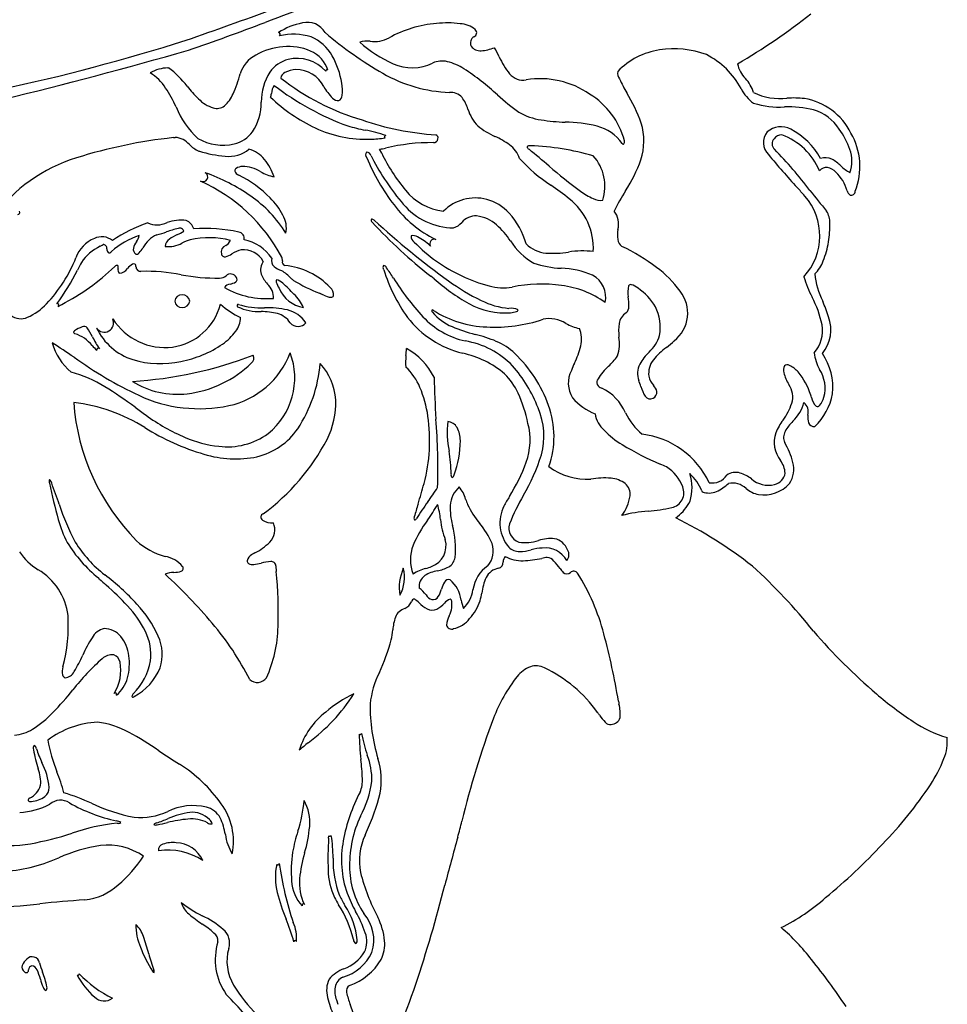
# Model space of a CAD drawing. Extents: x 1.23 to 7.21, y 0.61 to 10.46.
# Tile 3 of 4: x 4.56 to 7.21, y 4.15 to 6.97. Entities that reach past the tile are written whole.
import ezdxf

# ---------------------------------------------------------------- set-up
doc = ezdxf.new("R2010")
doc.units = 0

msp = doc.modelspace()

# ---------------------------------------------------------------- linework, layer by layer
at = {"color": 7, "linetype": 'CONTINUOUS'}
for p, q in [((4.982812, 6.833669), (4.984726, 6.833869)), ((4.998422, 6.634136), (5.003726, 6.634869)), ((5.594847, 6.589498), (5.588728, 6.600869)), ((5.070726, 6.595869), (5.072898, 6.59529)), ((5.564321, 6.582422), (5.567926, 6.575933)), ((4.830726, 6.264868), (4.821231, 6.256886)), ((5.308729, 6.252869), (5.307786, 6.253273)), ((5.600489, 6.255848), (5.59999, 6.25719)), ((5.744561, 6.230011), (5.735311, 6.237604)), ((6.511426, 5.622477), (6.512729, 5.619868)), ((6.436729, 5.544865), (6.441612, 5.549236)), ((5.291728, 5.407868), (5.292883, 5.392013)), ((4.786824, 5.370029), (4.783696, 5.372971)), ((5.442684, 4.627617), (5.443042, 4.634921)), ((5.547333, 4.636387), (5.551318, 4.645945)), ((4.666969, 4.570515), (4.670089, 4.571717)), ((5.156885, 4.172182), (5.149726, 4.179865)), ((5.465143, 4.164319), (5.469553, 4.151964))]:
    msp.add_line(p, q, dxfattribs=at)
for centre, radius, start, end in [((-0.380431, 22.411963), 16.417705, 289.257837, 291.106159), ((8.608416, -1.806099), 9.387602, 109.040914, 110.892444), ((5.806144, 8.25421), 1.623458, 299.831266, 308.814537), ((3.009276, 12.816647), 6.270478, 288.910195, 291.041537), ((5.405824, 6.768948), 0.197412, 101.185898, 122.716426), ((5.382083, 6.906329), 0.058132, 29.401313, 104.500708), ((5.776183, 6.634505), 0.327381, 94.256466, 119.348224), ((5.783811, 6.669191), 0.293534, 83.045671, 96.244383), ((5.814278, 6.882691), 0.078039, 51.622816, 86.272424), ((5.854259, 6.934644), 0.012523, 292.116898, 407.446802), ((3.282649, 12.45998), 5.817094, 282.100269, 287.526541), ((5.299315, 6.930097), 0.004949, 302.248871, 452.191017), ((5.34168, 6.755477), 0.175003, 73.041071, 103.120028), ((5.341153, 6.804525), 0.129093, 29.67023, 66.45311), ((6.16311, 7.797542), 1.130338, 229.747102, 240.002155), ((5.552714, 6.83677), 0.074133, 83.051875, 106.444381), ((5.574228, 6.997388), 0.087928, 261.796774, 298.162574), ((5.869791, 6.904923), 0.021103, 120.835738, 205.400885), ((0.996719, 21.066675), 14.747578, 283.781547, 285.918159), ((5.32591, 6.710817), 0.184116, 94.331357, 119.844674), ((5.328266, 6.736394), 0.158848, 66.616369, 95.875454), ((5.356031, 6.800641), 0.088857, 17.325646, 66.607626), ((5.770181, 7.172132), 0.35594, 227.938745, 246.386315), ((5.876837, 6.916057), 0.033002, 217.710125, 275.026145), ((5.87188, 7.004968), 0.122039, 273.687101, 292.066587), ((5.56432, 6.690319), 0.406841, 25.559096, 29.696319), ((6.421304, 6.678139), 0.209547, 98.528061, 135.936658), ((6.432236, 6.627125), 0.261638, 69.29755, 99.239088), ((5.277887, 6.788361), 0.093007, 117.95631, 161.871655), ((5.349465, 6.769623), 0.091288, 104.371652, 145.358013), ((5.352881, 6.751909), 0.109302, 41.798497, 103.801573), ((5.254084, 6.756072), 0.228733, 8.591538, 29.419921), ((5.767228, 6.789818), 0.063815, 75.660207, 114.535438), ((6.122727, 6.948859), 0.208607, 203.449016, 219.202043), ((6.419301, 6.665141), 0.232059, 28.200305, 62.979142), ((4.982968, 6.731636), 0.102033, 90.087321, 120.146004), ((4.833441, 6.629016), 0.254661, 36.827732, 53.554008), ((5.351299, 6.760672), 0.068406, 91.688259, 119.326364), ((5.350257, 6.741065), 0.087989, 26.895933, 90.633382), ((5.438006, 6.824837), 0.003642, 38.471174, 181.218433), ((5.682164, 6.96764), 0.133321, 245.842583, 296.057563), ((5.744221, 6.695753), 0.160651, 57.639328, 76.019496), ((5.429128, 6.216838), 0.733907, 47.32818, 56.872719), ((6.695194, 6.862017), 0.08305, 191.212084, 224.882025), ((4.852185, 6.694632), 0.148362, 33.393067, 57.579328), ((4.845787, 6.904916), 0.354701, 335.764828, 345.699189), ((5.404508, 6.737933), 0.154676, 147.290802, 180.679007), ((5.325367, 6.80196), 0.019853, 112.419588, 171.573013), ((5.737874, 7.356977), 0.701123, 231.949004, 253.480895), ((5.802675, 7.172124), 0.408493, 239.927019, 268.043387), ((5.999436, 6.848856), 0.049861, 219.699474, 280.741435), ((6.048301, 6.552311), 0.250701, 55.513241, 99.081938), ((6.299344, 6.819087), 0.029012, 170.512703, 215.598155), ((6.902913, 7.106555), 0.697109, 205.886969, 209.59712), ((6.559818, 6.731479), 0.10503, 17.961983, 43.226731), ((4.614646, 6.541181), 0.43115, 24.829063, 33.045194), ((5.331767, 7.015344), 0.375937, 218.432884, 225.87093), ((5.33566, 6.754593), 0.057023, 149.108672, 174.089012), ((5.768842, 7.410914), 0.790962, 232.444399, 249.954446), ((5.557028, 6.852528), 0.146955, 209.184715, 225.508582), ((5.372895, 6.768317), 0.109572, 353.20786, 371.542713), ((6.72388, 6.824157), 0.111574, 206.254176, 234.903389), ((5.14469, 6.81802), 0.104093, 224.157326, 251.631664), ((5.087184, 6.793393), 0.088838, 309.891275, 337.444677), ((5.158115, 6.780159), 0.12242, 345.674499, 350.742286), ((5.616782, 7.107018), 0.493145, 226.404629, 244.520171), ((5.470073, 6.760709), 0.020648, 219.064208, 276.276086), ((5.46465, 6.755405), 0.017048, 296.774671, 359.841927), ((5.790849, 6.717775), 0.046143, 42.568002, 92.634698), ((5.73959, 6.684405), 0.106945, 17.173969, 37.149709), ((6.382503, 7.256432), 0.676659, 227.638813, 234.308679), ((6.072129, 6.567051), 0.225343, 14.842028, 58.385973), ((5.876316, 6.509967), 0.490331, 19.776252, 30.965699), ((6.734303, 6.910743), 0.164722, 243.081098, 277.334823), ((6.771802, 6.390905), 0.356844, 84.571869, 92.64517), ((6.775468, 6.567134), 0.181526, 26.169334, 80.458367), ((5.235238, 6.814558), 0.247187, 201.933424, 227.65225), ((5.122072, 6.754241), 0.036461, 253.780587, 307.284371), ((5.101349, 6.733369), 0.148519, 326.394642, 361.053658), ((5.956875, 6.750694), 0.120228, 196.780632, 223.543556), ((6.734789, 6.977545), 0.25593, 252.945502, 273.006304), ((6.759721, 6.419447), 0.302738, 76.238837, 92.178897), ((6.795123, 6.588493), 0.130254, 32.703933, 73.675424), ((5.81169, 7.48784), 0.848237, 251.213416, 265.810943), ((6.077938, 6.866456), 0.183319, 240.52186, 261.567518), ((6.14381, 7.297944), 0.619804, 261.393257, 267.836647), ((5.550713, 6.977342), 0.347681, 245.155763, 271.980403), ((5.653412, 7.198213), 0.552724, 253.640117, 258.962625), ((5.489493, 6.315442), 0.345196, 70.109176, 80.310479), ((6.010517, 6.843082), 0.22477, 231.21726, 246.035495), ((6.112754, 6.257276), 0.421375, 76.438981, 88.958475), ((6.181214, 6.546829), 0.123849, 34.727737, 75.817509), ((6.170797, 6.624529), 0.174647, 342.067469, 377.095292), ((6.738203, 6.606154), 0.059249, 62.060261, 131.555275), ((6.669368, 6.473636), 0.208576, 29.035407, 62.411497), ((6.724691, 6.526289), 0.223587, 19.383102, 36.367868), ((5.151325, 5.204921), 1.437371, 96.106491, 107.436774), ((5.000239, 6.577841), 0.057135, 39.877955, 86.501231), ((5.14041, 6.755535), 0.14294, 239.900726, 282.967543), ((5.150764, 6.705938), 0.09229, 283.613126, 323.597793), ((5.561029, 6.86587), 0.236007, 270.412404, 280.59701), ((5.606352, 6.636694), 0.003401, 80.059635, 235.607673), ((5.742984, 6.633101), 0.013235, 268.893121, 349.05129), ((5.748294, 6.633702), 0.008292, 337.930551, 440.040583), ((5.818547, 6.416424), 0.243091, 54.19509, 65.534518), ((6.737126, 6.619828), 0.049004, 141.263974, 224.450282), ((6.732974, 6.616513), 0.020498, 135.070554, 229.746909), ((6.739398, 6.616368), 0.025536, 87.007521, 145.070117), ((6.677226, 6.467159), 0.185893, 22.690703, 70.024229), ((6.772632, 6.551188), 0.191549, 338.343087, 390.079261), ((5.10882, 6.678796), 0.091258, 224.817372, 245.327729), ((5.157135, 6.671838), 0.091398, 263.368217, 309.059964), ((5.195916, 6.523705), 0.079424, 37.330978, 76.299049), ((4.852874, 10.406913), 3.876526, 280.942455, 281.202807), ((5.737737, 6.057318), 0.562572, 89.491648, 103.541053), ((5.909635, 6.54512), 0.085439, 20.376299, 53.244505), ((6.020132, 6.609241), 0.009038, 185.338618, 247.871049), ((6.018152, 6.601005), 0.010195, 75.359774, 133.500975), ((3.959236, 4.079156), 3.254583, 49.467644, 50.788641), ((5.998261, 5.898291), 0.712933, 73.501308, 88.194014), ((6.286092, 6.618589), 0.003318, 201.309669, 313.821944), ((6.280846, 6.622002), 0.00952, 322.408205, 376.928037), ((5.817151, 5.722741), 1.259268, 37.122177, 44.21336), ((6.837365, 6.566999), 0.103793, 341.386162, 378.827111), ((4.857843, 6.131756), 0.465188, 107.157635, 143.743511), ((5.17898, 6.946497), 0.366878, 253.193004, 264.9334), ((5.141616, 6.474254), 0.152722, 18.166126, 39.729592), ((5.560751, 6.585026), 0.012043, 138.872618, 223.217978), ((5.549985, 6.578058), 0.014985, 16.931729, 83.506187), ((6.104322, 6.805733), 0.597919, 202.514582, 217.513564), ((6.155835, 6.874274), 0.659275, 206.90604, 220.770266), ((6.089214, 6.831265), 0.550318, 206.060676, 219.218957), ((6.292342, 6.837812), 0.400891, 220.987565, 237.896202), ((6.103729, 6.494877), 0.130295, 342.117723, 401.886683), ((5.93756, 6.713976), 0.424302, 326.894127, 340.27283), ((8.741547, 8.289724), 2.657725, 219.883583, 222.574299), ((6.864664, 6.534591), 0.042303, 63.249666, 107.801656), ((6.824856, 6.465154), 0.122302, 46.112979, 61.237924), ((5.181772, 6.539291), 0.007929, 119.031051, 185.320756), ((5.199808, 6.509115), 0.043081, 95.427553, 120.528821), ((5.195786, 6.455178), 0.096825, 57.069283, 90.0311), ((6.9348, 7.531899), 1.303509, 228.690265, 233.744767), ((6.867715, 6.526143), 0.022855, 81.432777, 146.164114), ((6.860527, 6.500983), 0.04892, 44.51491, 77.49491), ((7.003365, 6.651916), 0.13605, 226.457379, 240.188932), ((5.082666, 6.521904), 0.013893, 240.028226, 419.4589), ((4.902948, 6.013784), 0.552607, 55.007405, 70.245299), ((5.192162, 6.544393), 0.019194, 197.70252, 249.928281), ((5.053523, 6.248499), 0.307647, 43.930813, 64.581211), ((5.312271, 6.646608), 0.127328, 239.903784, 258.426493), ((6.816881, 6.451135), 0.115098, 15.712066, 46.977086), ((4.872397, 6.059028), 0.494571, 28.085876, 65.724705), ((5.649926, 5.867135), 0.763296, 50.845712, 55.770557), ((1.567499, 1.796124), 7.018831, 41.718945, 41.989152), ((5.013433, 6.168373), 0.362609, 32.063894, 55.301255), ((5.1327, 6.31756), 0.202778, 27.851374, 45.399016), ((5.790583, 6.587819), 0.165031, 219.293223, 263.439553), ((5.863535, 6.330362), 0.131042, 75.899902, 134.474249), ((6.020482, 6.317033), 0.18048, 357.089476, 411.886074), ((6.287285, 6.651158), 0.210362, 234.097339, 245.467173), ((6.221996, 6.503432), 0.048901, 243.19064, 276.733185), ((6.863974, 6.128562), 0.671648, 148.226492, 153.916856), ((6.676107, 6.352969), 0.173204, 317.461863, 401.173278), ((8.766671, 8.004142), 2.469704, 218.026811, 219.781632), ((6.946884, 6.48625), 0.019607, 191.610696, 236.776157), ((6.939036, 6.481123), 0.011641, 255.597779, 356.918792), ((5.902799, 6.648325), 0.342222, 217.155273, 243.356248), ((5.802181, 6.566028), 0.190165, 220.017157, 269.562225), ((5.859126, 6.326352), 0.136045, 42.326125, 74.510432), ((4.55231, 6.420098), 0.006244, 273.806408, 389.257635), ((5.244016, 6.374288), 0.077877, 350.077908, 389.211144), ((5.863527, 6.359229), 0.050741, 86.3833, 141.220999), ((5.854746, 6.306102), 0.104456, 48.511225, 83.412998), ((5.788472, 6.264982), 0.229616, 16.414462, 41.776336), ((6.211793, 6.386791), 0.061396, 345.07467, 397.150778), ((6.816337, 6.391342), 0.06167, 358.079368, 391.832735), ((5.064409, 5.980707), 0.432348, 108.849265, 123.827023), ((4.951384, 6.451419), 0.067075, 246.58187, 295.33071), ((5.052161, 6.166701), 0.210684, 100.95038, 110.450991), ((5.019221, 6.287557), 0.110407, 81.926904, 110.762686), ((5.017313, 6.364392), 0.010517, 8.070825, 119.465638), ((5.020632, 6.361866), 0.037733, 16.952994, 68.0679), ((5.087563, 5.885895), 0.48795, 78.394095, 93.623318), ((5.571233, 6.397566), 0.006666, 154.428637, 238.036064), ((5.567045, 6.39285), 0.007809, 37.029381, 103.514415), ((6.588049, 7.332021), 1.387412, 222.656385, 232.075318), ((7.231658, 8.210348), 2.456918, 227.547144, 233.959618), ((5.784583, 6.426067), 0.05273, 287.829554, 318.329191), ((5.735167, 6.180485), 0.277845, 34.675065, 47.200272), ((6.623555, 6.380008), 0.254585, 349.944408, 362.086158), ((4.806642, 6.259671), 0.092513, 111.956959, 160.719813), ((4.793334, 6.300695), 0.04958, 52.194711, 115.422406), ((4.977215, 6.128275), 0.238207, 108.729561, 131.067166), ((4.84624, 6.368746), 0.056481, 324.798437, 344.72755), ((4.984871, 6.279465), 0.083686, 114.079781, 151.984221), ((4.896346, 6.590642), 0.240989, 283.041254, 289.943766), ((5.05732, 6.245304), 0.120766, 113.113213, 125.759978), ((4.955941, 6.479109), 0.134076, 293.737374, 302.371199), ((5.100014, 6.098816), 0.248826, 75.640117, 102.366191), ((5.183328, 6.346118), 0.017911, 346.275723, 442.300456), ((5.697963, 6.351278), 0.018906, 175.606159, 238.132426), ((5.685338, 6.332195), 0.021454, 54.724543, 106.870263), ((5.621123, 6.202184), 0.166229, 47.663333, 62.558708), ((6.396182, 6.354837), 0.126101, 172.645918, 185.427257), ((4.84588, 6.201516), 0.134287, 115.302576, 145.866828), ((4.237041, 7.250401), 1.079033, 300.734119, 301.244509), ((4.797528, 6.317894), 0.010007, 347.826815, 454.596705), ((4.899855, 6.314549), 0.016446, 167.989951, 236.282494), ((4.941777, 6.30166), 0.060258, 145.041479, 164.295107), ((4.808077, 6.385628), 0.122722, 318.388346, 326.991733), ((5.003195, 6.319875), 0.028626, 125.075421, 173.997656), ((4.985879, 6.392155), 0.070179, 260.855981, 301.67343), ((5.108973, 6.148403), 0.203234, 107.835477, 115.110513), ((5.155208, 6.306171), 0.020191, 110.619109, 195.223131), ((5.130064, 6.355348), 0.035243, 300.776528, 333.94506), ((5.176289, 6.220065), 0.124232, 33.630085, 78.654695), ((6.013217, 6.647533), 0.450907, 223.838691, 245.197468), ((5.745162, 6.330577), 0.012578, 70.636729, 212.704148), ((5.863433, 6.476506), 0.199821, 229.279535, 229.845387), ((6.119405, 6.4354), 0.183395, 211.874188, 241.083894), ((6.072089, 6.392687), 0.089223, 224.754312, 265.452541), ((6.296888, 6.345068), 0.026331, 184.700186, 237.470015), ((6.01043, 5.763023), 0.622554, 53.360842, 64.062555), ((6.614742, 6.377515), 0.262858, 338.457147, 350.814857), ((4.344256, 6.437724), 0.403024, 316.124647, 338.531035), ((4.831377, 6.319202), 0.024309, 188.082372, 213.981323), ((4.814958, 6.311023), 0.006574, 235.346774, 331.331724), ((4.893324, 6.307956), 0.007549, 249.865854, 329.551768), ((5.145517, 6.302891), 0.009998, 191.669509, 282.977526), ((5.129956, 6.355903), 0.065232, 285.841188, 303.584989), ((5.209194, 6.236857), 0.077775, 102.224288, 123.700975), ((5.198832, 6.24789), 0.065265, 29.338194, 95.368428), ((5.301827, 6.282544), 0.022986, 164.030579, 228.839063), ((5.285234, 6.282373), 0.025341, 357.141444, 382.007636), ((6.08551, 6.599599), 0.296563, 266.037191, 278.565825), ((6.170629, 6.054454), 0.255197, 83.226203, 99.233088), ((6.932272, 5.10963), 2.488303, 152.024783, 152.591323), ((4.836304, 6.262047), 0.006251, 62.07433, 153.171416), ((4.822893, 6.261588), 0.017399, 350.637235, 380.110263), ((4.915821, 6.218582), 0.063806, 123.369291, 140.286134), ((4.884404, 6.266336), 0.006644, 347.414732, 483.609389), ((4.904857, 6.265239), 0.013974, 181.438896, 272.538126), ((5.289852, 6.255719), 0.041805, 144.716471, 197.157497), ((5.332841, 6.321993), 0.073145, 230.887716, 249.968381), ((5.32083, 6.278121), 0.010711, 163.800009, 253.154973), ((5.300788, 6.068256), 0.20033, 42.947581, 85.149833), ((5.607393, 6.262559), 0.009145, 145.063154, 215.952434), ((5.599687, 6.258387), 0.009411, 19.449542, 88.72802), ((3.512246, 4.829791), 2.538579, 33.525819, 34.332082), ((6.122424, 6.544675), 0.284962, 251.229186, 267.179509), ((6.21103, 6.026605), 0.291363, 35.161418, 54.081389), ((6.773301, 6.311071), 0.091048, 312.430453, 340.71025), ((4.212446, 6.499958), 0.566506, 322.926555, 334.388978), ((4.380451, 6.730532), 0.647014, 296.391028, 312.941533), ((4.850872, 6.255006), 0.011443, 160.862342, 229.262725), ((4.843172, 6.274176), 0.027842, 270.477279, 327.827292), ((4.918318, 5.714447), 0.536985, 79.044456, 91.370402), ((5.123726, 6.780485), 0.548662, 259.141998, 270.731068), ((5.125856, 6.276284), 0.044683, 276.256532, 301.621802), ((5.162446, 6.225543), 0.018285, 27.083722, 136.038643), ((5.171985, 6.228316), 0.008733, 302.304311, 399.474361), ((5.338974, 6.278987), 0.095918, 201.786281, 222.081089), ((5.243841, 6.14488), 0.125984, 43.713575, 58.999384), ((6.078965, 6.40868), 0.502292, 197.714161, 215.164738), ((5.997607, 6.592633), 0.394623, 243.910953, 256.022536), ((6.100241, 6.007962), 0.252228, 66.998728, 88.145739), ((6.164006, 6.176784), 0.072278, 348.091235, 421.225042), ((7.132803, 6.333815), 0.343341, 196.575222, 207.087807), ((7.085027, 6.274828), 0.252203, 187.051142, 205.595937), ((5.160674, 6.196044), 0.018227, 90.834312, 151.045911), ((5.264519, 6.41424), 0.24122, 240.223775, 274.80529), ((5.147408, 6.26907), 0.056322, 283.345743, 301.279982), ((5.234746, 6.177065), 0.050082, 356.340178, 408.724896), ((5.297101, 6.223274), 0.004934, 132.713844, 213.679453), ((5.38337, 6.249562), 0.094921, 197.804503, 209.46718), ((5.288228, 6.196777), 0.030626, 41.367108, 79.604362), ((5.042577, 5.905669), 0.411221, 42.95686, 49.212006), ((5.614933, 6.520924), 0.402402, 225.901417, 227.269624), ((5.606536, 6.667196), 0.515053, 239.080264, 248.318442), ((5.425009, 6.18195), 0.031972, 359.277757, 405.482762), ((6.246579, 6.615776), 0.727596, 211.844848, 222.806332), ((6.137936, 6.676899), 0.595359, 228.644009, 240.453436), ((6.162105, 6.749058), 0.646059, 234.410606, 244.048945), ((5.943465, 6.359537), 0.155397, 254.634887, 279.180086), ((6.052017, 5.812427), 0.402515, 81.713486, 102.010568), ((6.076035, 5.940471), 0.272399, 54.36772, 82.831002), ((6.370368, 6.19229), 0.070823, 165.950462, 191.732199), ((6.308002, 6.20634), 0.007075, 71.294616, 153.624265), ((6.295107, 6.163695), 0.051623, 49.360368, 72.917522), ((5.022214, 6.163741), 0.019849, 85.634786, 174.833827), ((5.025235, 6.163741), 0.019849, 5.165728, 94.363003), ((5.3851, 6.238206), 0.091473, 202.725869, 260.96069), ((5.260234, 6.097589), 0.121396, 24.467845, 46.669916), ((4.949349, 5.118484), 1.167522, 65.746405, 66.427536), ((5.453797, 6.230088), 0.053286, 242.192035, 265.13901), ((5.450421, 6.183849), 0.006949, 260.566144, 340.651486), ((6.125191, 6.155452), 0.177259, 358.439026, 367.27195), ((6.231824, 6.061482), 0.171408, 31.053312, 55.573589), ((6.370522, 6.131711), 0.10062, 308.193702, 398.535129), ((6.565136, 6.038018), 0.296791, 11.653492, 28.026155), ((4.516433, 6.266893), 0.160555, 293.535114, 317.484057), ((4.666236, 6.154695), 0.00416, 295.787556, 475.580876), ((4.97302, 6.197492), 0.164791, 277.998597, 345.728402), ((5.022213, 6.167314), 0.019848, 185.163525, 274.367863), ((5.025236, 6.167314), 0.019848, 265.63425, 354.837018), ((5.332924, 6.399178), 0.314314, 230.43623, 243.10173), ((5.184375, 6.152897), 0.003793, 88.876336, 236.91243), ((5.244748, 6.284193), 0.148265, 245.091829, 271.871031), ((5.249441, 6.362273), 0.215613, 252.456422, 272.644352), ((5.947825, 6.34625), 0.213973, 241.078662, 274.26223), ((5.979931, 6.366552), 0.22243, 243.1265, 264.661117), ((6.281465, 6.149117), 0.020975, 309.227655, 364.118348), ((6.259948, 6.090541), 0.132732, 350.165058, 386.564824), ((6.447025, 5.987706), 0.447542, 17.343326, 23.45923), ((4.561504, 6.160494), 0.045024, 230.269222, 295.017047), ((5.248142, 5.933503), 0.202509, 76.290908, 89.590581), ((5.265975, 5.870184), 0.276784, 77.696164, 91.363546), ((5.280102, 6.069431), 0.06289, 33.200883, 75.230563), ((5.30474, 6.055312), 0.087662, 33.634832, 76.666258), ((5.886467, 6.283675), 0.237731, 223.061087, 257.182805), ((5.744272, 6.138581), 0.006077, 169.062595, 229.339375), ((5.740512, 6.137533), 0.003116, 35.928228, 135.07801), ((5.857331, 6.234774), 0.154449, 220.742592, 246.742906), ((5.905582, 6.392719), 0.301017, 237.316924, 268.085795), ((5.966509, 6.110323), 0.035517, 58.428963, 101.817739), ((5.958828, 6.201644), 0.068949, 274.075349, 288.594812), ((5.980743, 6.140655), 0.004362, 270.935923, 359.050719), ((6.320058, 6.094179), 0.046244, 123.211087, 170.700028), ((6.775797, 6.083395), 0.105403, 320.159514, 380.970402), ((4.771706, 5.998941), 0.099421, 110.62227, 124.381911), ((4.742861, 6.081396), 0.012262, 43.703452, 120.22416), ((4.800459, 6.103629), 0.026571, 213.880923, 385.406084), ((4.975138, 6.212608), 0.179514, 212.927049, 276.657928), ((5.121055, 6.121508), 0.069721, 323.038881, 357.831154), ((5.355226, 6.122395), 0.029146, 219.468565, 320.531435), ((5.897295, 6.2984), 0.290624, 218.019763, 255.966565), ((5.974924, 6.514908), 0.45826, 247.064886, 255.755239), ((5.917561, 6.532047), 0.440728, 267.13427, 288.407164), ((6.075328, 6.031017), 0.084913, 56.649705, 102.65272), ((6.185259, 6.21562), 0.130084, 240.907627, 259.130438), ((6.421165, 6.081859), 0.148071, 172.31817, 187.326279), ((6.761565, 6.081748), 0.09563, 318.087288, 369.765116), ((4.717138, 6.076784), 0.004493, 110.530307, 257.287277), ((4.689988, 5.980929), 0.09514, 37.153824, 74.039429), ((4.358234, 5.853761), 0.458893, 27.195484, 30.964977), ((5.064904, 6.213415), 0.334043, 206.668314, 213.477403), ((4.93435, 6.163148), 0.172759, 205.484083, 252.393722), ((5.049786, 6.172356), 0.157258, 304.697453, 323.848217), ((5.739399, 5.594291), 0.492009, 68.084528, 75.551192), ((6.087788, 6.056587), 0.079367, 346.049099, 383.213101), ((6.294568, 6.095491), 0.10005, 311.179853, 343.973297), ((2.784547, 3.150721), 3.445328, 55.946343, 57.203629), ((4.81188, 6.09238), 0.167458, 195.770723, 230.660405), ((4.934437, 6.193272), 0.228958, 222.568322, 227.100515), ((4.96069, 6.302727), 0.315163, 280.738161, 304.522742), ((5.793838, 5.811024), 0.244125, 44.09519, 80.595725), ((5.863345, 5.903321), 0.159049, 45.041855, 67.957745), ((5.912747, 6.101941), 0.260185, 334.097414, 345.649222), ((6.169589, 6.044668), 0.106302, 340.38032, 369.918039), ((6.156089, 6.354262), 0.409286, 308.328519, 312.526225), ((4.782806, 6.026549), 0.004341, 36.886321, 193.312826), ((4.805654, 7.11779), 1.184305, 273.634356, 290.82675), ((5.105356, 6.104267), 0.243232, 282.30042, 339.193481), ((5.210866, 6.002904), 0.017747, 307.728289, 386.663179), ((5.142122, 5.945953), 0.20372, 308.677286, 380.671545), ((5.797782, 5.990802), 0.134776, 171.873888, 185.934253), ((5.465675, 6.033497), 0.200086, 353.213474, 358.960411), ((5.579156, 5.867407), 0.184087, 25.917919, 61.947779), ((5.772279, 5.753725), 0.268327, 49.426276, 78.271758), ((5.709008, 5.735717), 0.386813, 19.898122, 46.406909), ((6.126731, 6.106376), 0.173011, 312.717964, 325.737584), ((6.466312, 5.911588), 0.151665, 134.27016, 150.951982), ((6.535291, 5.864009), 0.210574, 126.54103, 140.5571), ((6.980134, 6.040618), 0.149151, 188.773474, 208.203685), ((6.717507, 5.919135), 0.169529, 353.602114, 394.791953), ((5.418789, 6.991387), 1.212228, 234.440741, 244.621687), ((4.961115, 6.259322), 0.272547, 253.146044, 282.350789), ((4.999241, 6.216378), 0.318214, 276.996035, 314.360227), ((5.013608, 6.022119), 0.406651, 326.971549, 355.026962), ((5.295784, 5.872533), 0.167892, 3.527921, 42.922174), ((5.678041, 5.721078), 0.390205, 20.83535, 41.748057), ((6.71552, 5.731963), 0.623819, 155.739549, 157.824829), ((6.360214, 5.851814), 0.172413, 132.335075, 147.794053), ((6.387826, 5.958456), 0.060364, 153.671636, 198.935826), ((6.421577, 5.95905), 0.062387, 141.616057, 187.536099), ((6.768568, 5.968615), 0.02344, 150.495779, 198.975218), ((6.756489, 5.971621), 0.011922, 57.74775, 134.264981), ((6.729396, 5.912798), 0.076598, 40.916771, 64.102413), ((4.601273, 5.593608), 0.383749, 58.481426, 74.205256), ((5.553018, 5.856289), 0.163695, 22.418887, 47.443387), ((5.813322, 5.823561), 0.189123, 24.507501, 45.105613), ((6.206676, 5.931585), 0.077601, 152.500258, 213.030615), ((6.413352, 5.961816), 0.054729, 191.539517, 222.519709), ((6.865488, 5.99093), 0.122792, 194.110857, 211.446818), ((6.633025, 5.836064), 0.199746, 17.684792, 39.443827), ((6.765113, 5.916249), 0.09944, 345.190675, 392.80756), ((5.010873, 6.147476), 0.248428, 238.406949, 276.268799), ((8.709738, 6.023079), 2.965963, 181.453067, 183.765446), ((6.228161, 5.933631), 0.017111, 143.935936, 258.430661), ((6.091236, 5.84183), 0.258405, 17.875251, 22.056691), ((6.342081, 5.895949), 0.042318, 15.262856, 43.033761), ((6.708611, 5.891222), 0.063144, 343.504838, 394.369015), ((4.207166, 4.954586), 1.134528, 53.097792, 58.385484), ((5.072561, 6.268911), 0.411094, 245.063173, 281.877765), ((5.406544, 5.791595), 0.323795, 7.981949, 23.116478), ((5.602263, 5.728321), 0.420675, 12.011666, 24.386286), ((6.164204, 5.790366), 0.140235, 23.298821, 64.431196), ((6.434129, 5.947267), 0.100419, 195.07715, 212.521575), ((6.36193, 5.906426), 0.020987, 297.832357, 361.809827), ((6.622076, 5.820092), 0.215358, 18.97193, 20.850043), ((6.713665, 5.934066), 0.175603, 313.58498, 348.895051), ((5.34102, 5.922544), 0.630026, 184.248693, 224.63889), ((4.653791, 5.383885), 0.495501, 57.950911, 83.169019), ((5.227433, 5.875577), 0.236038, 333.322095, 361.769129), ((5.824299, 5.778198), 0.263948, 340.90866, 379.744926), ((6.263802, 5.990562), 0.158701, 219.654479, 248.535375), ((6.363597, 5.902934), 0.017122, 214.323281, 298.356031), ((6.597489, 5.932909), 0.181724, 323.761006, 340.84902), ((6.70152, 5.899641), 0.104937, 312.250479, 346.906359), ((6.779801, 5.848168), 0.036603, 345.652625, 409.178532), ((6.88101, 5.902974), 0.056753, 193.104796, 222.441438), ((6.84279, 5.870872), 0.007198, 239.419277, 328.164568), ((6.790968, 5.912267), 0.073478, 322.045052, 343.038895), ((6.715111, 8.363746), 3.097823, 233.865874, 234.584819), ((5.261911, 6.311776), 0.583415, 234.114367, 246.799974), ((5.853465, 5.779448), 0.205641, 344.84153, 383.02106), ((6.291334, 5.85941), 0.087189, 190.937099, 226.582996), ((6.461, 5.928182), 0.187094, 206.113397, 229.996144), ((6.868819, 5.832202), 0.053998, 172.66278, 195.694383), ((5.245401, 5.767569), 0.486715, 345.22786, 368.148742), ((3.910663, 5.687411), 1.844901, 358.274768, 364.379679), ((6.074122, 5.791851), 0.29184, 174.293734, 190.946603), ((5.780923, 5.786714), 0.034269, 29.769715, 85.305791), ((5.827932, 5.768486), 0.191742, 340.465611, 374.306654), ((6.930396, 5.694465), 0.227786, 144.887973, 155.585113), ((6.874077, 5.721798), 0.142959, 135.519472, 150.13777), ((6.833499, 5.825106), 0.018279, 204.260946, 273.864284), ((5.277679, 6.378876), 0.678912, 237.88208, 253.586748), ((5.153126, 5.944365), 0.195751, 262.65622, 306.452503), ((5.191351, 5.913044), 0.198254, 283.514857, 325.401835), ((5.740612, 5.766356), 0.079403, 359.983127, 388.077823), ((6.427222, 5.990305), 0.275801, 224.766864, 238.569893), ((6.311126, 5.541873), 0.244792, 25.139951, 83.054105), ((6.804329, 5.762049), 0.085579, 161.913199, 217.695435), ((6.781739, 5.775545), 0.036126, 151.143146, 203.970977), ((5.164578, 6.083304), 0.335075, 246.707198, 263.750996), ((4.878732, 6.065237), 0.632901, 306.559669, 332.153112), ((5.542992, 5.766132), 0.277023, 339.264585, 360.041598), ((6.713163, 6.46216), 0.827534, 238.712908, 247.173483), ((6.55552, 5.647863), 0.22383, 14.489952, 30.322584), ((5.176034, 6.018747), 0.304767, 252.786383, 281.67021), ((5.369347, 5.665936), 0.424144, 0.69855, 9.567403), ((5.556787, 5.875739), 0.517404, 329.064674, 343.140108), ((5.504054, 5.89174), 0.538248, 327.98623, 339.628563), ((6.286503, 5.446097), 0.274476, 63.162711, 67.367291), ((6.674755, 5.665799), 0.075865, 5.32269, 35.376192), ((6.701707, 5.684283), 0.073192, 326.483463, 375.520387), ((5.805286, 5.668429), 0.012125, 167.241477, 221.109328), ((6.183789, 5.840737), 0.185136, 233.524541, 273.077847), ((6.349558, 5.59423), 0.114325, 20.398428, 57.836254), ((6.354374, 5.630751), 0.129079, 342.970625, 378.574244), ((6.38903, 5.573375), 0.131878, 21.859383, 48.317515), ((6.608814, 5.625561), 0.049702, 75.495301, 121.656526), ((6.584899, 5.562973), 0.116525, 53.849185, 71.81668), ((6.709827, 5.68093), 0.041268, 283.883716, 348.690509), ((4.656263, 5.65022), 0.013773, 157.783849, 206.382016), ((4.629153, 5.640156), 0.020962, 11.316238, 46.765938), ((6.111267, 5.938764), 1.496637, 191.354803, 195.450786), ((1.785661, 4.570764), 3.058624, 19.345004, 20.547059), ((4.010893, 6.108725), 1.767471, 342.757473, 344.738024), ((5.794009, 5.668231), 0.008064, 285.394108, 358.719199), ((6.231864, 5.457848), 0.201658, 84.396632, 100.900627), ((6.246345, 5.583139), 0.075584, 52.592703, 86.047987), ((6.265981, 5.612718), 0.040229, 353.49236, 409.21458), ((6.541379, 5.694026), 0.048929, 259.816857, 327.682132), ((6.497064, 5.739358), 0.131675, 295.609642, 313.515408), ((6.598936, 5.58845), 0.05654, 45.979231, 101.432577), ((6.70175, 5.710449), 0.071866, 227.974988, 284.487585), ((6.687778, 5.712559), 0.101666, 262.056857, 317.495297), ((4.868616, 6.207054), 1.056425, 324.312719, 327.011913), ((5.871804, 5.574068), 0.081298, 132.644938, 175.080163), ((5.748691, 5.576061), 0.089279, 14.767032, 40.352779), ((6.417135, 5.617113), 0.043061, 281.172255, 383.20184), ((6.532419, 5.671669), 0.055417, 249.187892, 292.895361), ((6.692135, 5.69495), 0.085096, 230.69132, 257.508275), ((5.248483, 5.763853), 0.604286, 197.320177, 208.465724), ((7.892807, 4.910362), 2.295208, 162.911187, 163.855187), ((6.643954, 4.93197), 1.129362, 144.313895, 147.236738), ((5.298353, 5.841414), 0.524031, 324.656205, 330.56255), ((5.516166, 5.51425), 0.248513, 6.039588, 16.268338), ((6.06064, 5.67638), 0.238579, 198.971948, 202.815676), ((6.051937, 5.679455), 0.231832, 204.350451, 220.242842), ((7.541179, 4.685775), 1.829282, 149.783253, 150.776298), ((6.565182, 5.284292), 0.651684, 150.038304, 158.052091), ((6.185407, 5.624952), 0.121708, 323.095234, 352.069057), ((6.369427, 5.645813), 0.120572, 306.77567, 333.995604), ((5.258445, 5.547463), 0.009789, 106.123685, 239.926188), ((5.994316, 5.575931), 0.203576, 178.561846, 194.861771), ((6.041978, 5.530576), 0.108581, 153.59206, 219.94029), ((6.388327, 5.15815), 0.407633, 94.239151, 105.013814), ((6.315536, 6.073086), 0.510204, 274.796199, 282.444179), ((4.984748, 5.625191), 0.327299, 195.078926, 207.368994), ((5.281062, 5.580713), 0.049983, 236.588064, 274.203695), ((5.23927, 5.511026), 0.049597, 314.770029, 383.578455), ((5.994273, 5.337537), 0.335217, 143.214551, 157.357338), ((5.696308, 5.544462), 0.009168, 153.302262, 211.540732), ((5.68972, 5.54415), 0.004648, 254.711646, 347.531095), ((5.973517, 5.559135), 0.211051, 185.093654, 201.184465), ((5.711372, 5.389047), 0.215744, 22.45749, 40.683034), ((6.001003, 5.515769), 0.042052, 163.279032, 251.597787), ((5.907106, 4.457595), 1.209404, 51.707787, 64.028705), ((5.548127, 5.458021), 0.25793, 354.180161, 374.755766), ((5.042522, 5.691242), 0.410228, 211.856643, 230.88109), ((5.0168, 5.661656), 0.352504, 211.813723, 232.400922), ((5.026566, 5.626831), 0.198777, 227.676327, 254.814685), ((5.156747, 5.593228), 0.166075, 296.581658, 315.009418), ((5.715791, 5.465353), 0.063404, 290.242032, 376.035332), ((5.849798, 5.450055), 0.064605, 319.232545, 379.350095), ((6.006081, 5.596634), 0.122154, 261.359097, 287.882582), ((6.079666, 5.365188), 0.120711, 85.253352, 107.389352), ((6.07964, 5.436199), 0.050293, 20.567022, 78.514049), ((4.706331, 5.550862), 0.181211, 214.786432, 238.29755), ((5.352912, 5.222251), 0.253643, 118.711889, 120.988061), ((5.79216, 5.425015), 0.115042, 158.814383, 200.957049), ((5.98913, 5.493064), 0.044281, 226.641119, 270.34925), ((5.985568, 5.587091), 0.138361, 271.586963, 285.600293), ((6.061099, 5.314681), 0.144327, 92.529594, 105.397979), ((6.062832, 5.388571), 0.070762, 28.989104, 96.575418), ((6.105864, 5.439647), 0.025249, 318.342622, 394.275081), ((4.95828, 5.349163), 0.087351, 40.476058, 79.3003), ((5.217502, 5.420954), 0.00775, 168.043008, 236.036158), ((5.23762, 5.415566), 0.028568, 122.376465, 165.828905), ((5.224539, 5.436403), 0.024653, 242.546055, 279.446844), ((5.213271, 5.560199), 0.148904, 275.903147, 284.042142), ((5.279702, 5.304063), 0.11572, 91.208523, 105.180068), ((5.27878, 5.406859), 0.012987, 4.454196, 96.718981), ((5.768701, 5.436373), 0.036308, 299.460977, 352.87061), ((5.92607, 5.416996), 0.016537, 282.780445, 367.132788), ((5.967267, 5.4184), 0.024796, 138.383175, 178.499417), ((5.994879, 5.51437), 0.091926, 239.865267, 272.952556), ((5.986493, 5.750682), 0.328379, 272.290003, 281.76133), ((6.215639, 4.544459), 0.899486, 99.400035, 100.389412), ((6.066933, 5.405241), 0.026686, 37.790496, 86.141319), ((5.946421, 5.288599), 0.194264, 34.984318, 43.204797), ((4.520059, 5.243966), 0.177803, 6.941814, 59.199327), ((5.000486, 5.319672), 0.069171, 90.797977, 111.864542), ((4.997366, 5.463501), 0.074696, 271.655103, 288.318232), ((5.018164, 5.40058), 0.008426, 288.531223, 398.849606), ((3.988411, 5.26947), 1.310215, 358.44859, 365.366672), ((5.782121, 5.345434), 0.1371, 156.150458, 189.050543), ((5.558261, 5.374506), 0.101934, 330.212887, 374.988113), ((5.745407, 5.298372), 0.10484, 103.372179, 125.364447), ((5.773115, 5.288401), 0.106742, 100.246801, 121.001311), ((5.678879, 5.555576), 0.160862, 285.238628, 291.458964), ((5.730956, 5.511939), 0.120743, 281.06381, 297.419144), ((5.954238, 5.325982), 0.098927, 124.133044, 172.211855), ((5.937654, 5.352773), 0.048744, 99.358131, 154.100428), ((6.210305, 5.472987), 0.127658, 214.881763, 221.282787), ((6.124947, 5.400026), 0.015449, 226.81785, 312.692143), ((6.144849, 5.37959), 0.013089, 33.78286, 136.068998), ((5.628488, 5.055603), 0.62267, 14.633807, 32.14112), ((5.619781, 4.25988), 1.546063, 38.423041, 47.88819), ((5.998847, 6.665967), 1.774389, 226.916378, 227.745558), ((4.340638, 4.786129), 0.753726, 42.770967, 52.284162), ((3.832593, 4.152481), 1.679518, 40.505654, 47.153537), ((5.74208, 5.347239), 0.040493, 126.248721, 184.77737), ((5.839115, 5.322506), 0.075327, 148.931839, 165.448374), ((5.787098, 5.353587), 0.014734, 75.738899, 148.071932), ((5.733019, 5.29952), 0.089452, 6.363235, 49.824074), ((6.03837, 5.309294), 0.15841, 155.865963, 172.563515), ((4.192174, 4.661755), 0.923971, 43.090328, 48.393137), ((5.65638, 5.276614), 0.081114, 36.129988, 56.008605), ((5.688242, 5.361792), 0.080577, 328.466196, 345.36412), ((5.764209, 5.352835), 0.092991, 313.932964, 351.685766), ((5.647411, 5.318612), 0.035349, 292.131547, 336.658385), ((5.687773, 5.304196), 0.007916, 75.699395, 177.031642), ((5.614649, 5.209519), 0.126933, 46.745207, 53.737476), ((5.775997, 5.377609), 0.106078, 225.486994, 241.019431), ((5.747721, 5.339249), 0.029771, 209.829829, 250.897634), ((5.740866, 5.329996), 0.019099, 261.302311, 327.198952), ((5.800754, 5.281369), 0.032701, 107.492423, 143.391933), ((5.789125, 5.306802), 0.006031, 358.98116, 432.637751), ((5.719667, 5.294975), 0.076393, 354.661706, 368.824813), ((6.090611, 5.374286), 0.276407, 193.569584, 198.656155), ((5.739349, 5.354318), 0.145019, 317.695954, 341.318642), ((5.591514, 5.378668), 0.293871, 346.059005, 350.427164), ((4.646038, 5.083579), 0.304361, 26.631918, 43.468525), ((4.661769, 5.076909), 0.320565, 23.880779, 43.596067), ((5.674462, 5.244508), 0.04358, 108.369141, 158.042534), ((5.739619, 5.31269), 0.031664, 241.686521, 294.456785), ((5.712989, 5.357207), 0.083414, 298.450727, 317.515687), ((5.708671, 5.303588), 0.088465, 333.895678, 349.76412), ((4.249265, 5.237135), 0.448189, 344.672568, 363.622813), ((5.758525, 5.216384), 0.13217, 160.362036, 176.614531), ((5.848148, 5.232903), 0.067919, 152.120462, 175.534741), ((5.78381, 5.30568), 0.07963, 282.266524, 322.051111), ((4.81287, 5.174898), 0.054577, 103.936001, 150.420988), ((4.800791, 5.167886), 0.059992, 38.339818, 91.016875), ((4.787077, 5.154095), 0.146677, 352.768667, 386.704998), ((4.495274, 4.719602), 0.807297, 26.662631, 40.450359), ((4.918814, 5.2428), 0.379435, 335.734706, 358.670564), ((5.431997, 5.240746), 0.195292, 346.761123, 355.136556), ((5.794726, 5.241177), 0.0146, 191.800929, 294.27441), ((8.098033, 6.312857), 1.672749, 220.761441, 229.490927), ((5.063309, 5.010615), 0.353994, 147.303715, 156.458375), ((4.759468, 5.136215), 0.112052, 7.279058, 37.934483), ((4.839451, 5.154201), 0.126809, 342.501983, 384.448794), ((5.051756, 5.34942), 0.590611, 335.238868, 344.946068), ((4.247996, 4.683682), 2.052372, 9.438529, 14.943365), ((5.203175, 4.672878), 0.621917, 131.053099, 142.349545), ((4.369578, 5.315405), 0.403741, 328.579877, 336.126898), ((4.822352, 5.113371), 0.039689, 82.457514, 134.112697), ((4.818729, 5.12686), 0.027325, 11.320005, 71.139667), ((4.722142, 5.127462), 0.150238, 344.288607, 368.786679), ((4.758014, 5.166788), 0.177331, 315.139433, 349.881094), ((4.730347, 5.105454), 0.05059, 164.865309, 190.700677), ((4.686732, 5.117228), 0.030021, 273.113339, 335.818316), ((4.722364, 5.108913), 0.125345, 327.795966, 370.717668), ((4.808653, 5.178059), 0.163912, 298.242379, 337.779893), ((6.056472, 5.030118), 0.095606, 112.057212, 140.601279), ((6.037439, 5.071699), 0.049961, 61.979823, 109.734493), ((5.886976, 4.754756), 0.400761, 35.61539, 64.277689), ((4.691347, 5.097661), 0.010829, 188.498416, 253.999484), ((4.775646, 5.11014), 0.094068, 309.140538, 345.620517), ((5.238332, 5.107339), 0.033402, 229.696216, 322.202233), ((5.811298, 4.987807), 0.250765, 152.89768, 174.368234), ((6.324171, 4.81968), 0.436099, 141.559971, 159.691001), ((4.002876, 5.619295), 0.906677, 315.813442, 321.32996), ((4.831636, 5.039528), 0.004122, 325.28093, 501.182367), ((4.890743, 5.033133), 0.011084, 129.376043, 179.58622), ((4.882772, 5.035877), 0.004097, 220.560656, 327.23796), ((5.07598, 5.320297), 0.520174, 306.338405, 327.507685), ((5.653695, 4.739081), 0.332244, 114.725177, 131.285258), ((7.451751, 5.235553), 1.198663, 190.347657, 190.779437), ((7.652137, 5.784928), 0.981731, 229.26273, 236.964278), ((6.057728, 5.003851), 0.496059, 179.010708, 197.327799), ((6.177635, 4.984348), 0.100312, 353.515213, 375.626692), ((4.433009, 5.199226), 0.305457, 301.971691, 316.079775), ((5.568599, 4.814634), 0.219778, 127.608567, 162.733543), ((8.090215, 4.141792), 2.32775, 159.130222, 166.723029), ((5.453705, 4.433623), 0.940035, 35.534157, 36.148825), ((6.332792, 5.054903), 0.136523, 213.294041, 224.226485), ((6.250416, 4.981621), 0.028232, 272.585145, 342.260264), ((4.535885, 5.033203), 0.110147, 273.677818, 302.303791), ((4.794206, 4.699138), 0.261076, 92.959677, 126.550895), ((4.751338, 4.71254), 0.249065, 61.23288, 83.223786), ((6.249764, 4.973754), 0.020427, 223.558428, 275.407576), ((7.318156, 5.260149), 0.35977, 235.992245, 253.126751), ((5.044634, 4.976554), 0.411513, 189.467174, 202.672283), ((4.450837, 4.156142), 0.881422, 54.984721, 61.515817), ((5.533112, 4.928722), 0.003685, 225.1997, 337.588951), ((6.223055, 4.935268), 0.692601, 180.757837, 186.807324), ((6.38945, 5.12673), 0.875932, 193.159249, 197.378263), ((7.094452, 4.90283), 0.119989, 336.957586, 366.237414), ((4.609146, 4.885512), 0.012275, 143.519173, 200.149649), ((5.094449, 4.971006), 0.504864, 190.236822, 196.686852), ((4.597698, 4.884596), 0.008364, 354.497848, 439.127983), ((5.092207, 5.053887), 0.515078, 199.282645, 203.984822), ((7.111296, 2.819989), 2.704551, 129.686361, 130.391555), ((5.660861, 5.904542), 1.244883, 235.546889, 238.786406), ((4.907167, 4.778997), 0.632534, 1.777318, 6.734463), ((5.366312, 4.793324), 0.200481, 359.457226, 380.980938), ((5.381217, 4.793146), 0.212506, 350.025613, 377.234024), ((6.829811, 5.002471), 0.402692, 326.59466, 338.65002), ((4.509729, 4.786239), 0.108668, 356.282704, 381.484509), ((4.458752, 4.75802), 0.184395, 4.664354, 27.972713), ((4.790371, 4.482467), 0.422516, 35.257439, 57.76688), ((4.197558, 4.630533), 0.503534, 14.648082, 21.849395), ((5.456481, 4.792445), 0.083145, 336.931973, 364.25562), ((4.560144, 4.796549), 0.060564, 295.830258, 343.348171), ((4.607781, 4.773577), 0.034759, 310.940215, 359.073615), ((5.283672, 4.827909), 0.285453, 331.24941, 352.656807), ((6.158219, 5.451664), 1.210654, 316.014565, 326.346926), ((4.58786, 4.736287), 0.005901, 103.0088, 188.791974), ((4.586445, 4.806331), 0.073677, 274.324904, 306.779695), ((4.467914, 4.070212), 0.721025, 65.762962, 72.50038), ((5.967932, 4.531253), 0.491375, 152.273364, 169.536631), ((5.003052, 4.902751), 0.605429, 334.901793, 346.00527), ((4.547265, 4.914301), 0.212916, 272.932155, 297.21632), ((4.58917, 4.742649), 0.010186, 225.487901, 286.136983), ((4.675223, 4.69049), 0.046078, 56.393766, 131.580258), ((4.936479, 5.143813), 0.477242, 240.396711, 257.781892), ((4.976859, 5.172984), 0.493603, 244.441651, 259.360531), ((5.055451, 4.552662), 0.168381, 77.210327, 115.85797), ((5.077665, 4.656954), 0.061775, 27.877533, 75.888812), ((4.989154, 4.619253), 0.181262, 348.419061, 396.22265), ((4.997475, 4.766688), 0.376514, 341.576073, 355.304657), ((5.254358, 4.67172), 0.134632, 355.408891, 388.454434), ((4.903279, 4.876543), 0.189491, 264.685059, 294.551122), ((4.770879, 5.214867), 0.572114, 288.278802, 291.804506), ((5.0715, 4.317208), 0.366526, 94.91942, 104.180936), ((5.078245, 4.472407), 0.231595, 98.196049, 114.179442), ((5.049652, 4.576606), 0.106211, 64.115832, 95.176803), ((5.052359, 4.634385), 0.067629, 43.565692, 96.05215), ((4.97412, 4.610621), 0.175127, 9.055904, 25.436091), ((5.83017, 4.551335), 0.32734, 154.819829, 180.613107), ((4.895026, 4.103441), 0.569923, 95.831675, 109.129978), ((4.832697, 4.653007), 0.024532, 53.380259, 83.487823), ((4.840049, 4.681284), 0.011258, 254.908346, 310.295368), ((4.951251, 4.660802), 0.01086, 94.933266, 146.065391), ((4.947449, 4.675348), 0.009955, 238.452768, 295.237927), ((4.83901, 5.285393), 0.629222, 280.316437, 283.107749), ((5.104879, 4.680953), 0.012482, 224.777423, 289.322913), ((5.091952, 4.666522), 0.017262, 8.839821, 56.966644), ((4.996119, 4.697596), 0.394147, 343.530835, 354.664264), ((3.853334, 5.166553), 2.031375, 344.693655, 346.036652), ((4.413639, 5.561067), 0.965238, 280.456664, 287.771767), ((5.288393, 4.657261), 0.142611, 187.686589, 211.444869), ((5.864617, 4.488369), 0.534237, 162.648959, 169.266386), ((6.313326, 4.569578), 0.872574, 176.186174, 182.171076), ((5.446479, 4.637391), 0.004233, 215.7005, 339.317263), ((4.973732, 4.564846), 0.481973, 0.677643, 8.477169), ((5.706673, 4.562476), 0.175648, 155.115417, 190.859727), ((13.822269, 2.379528), 8.319854, 164.3041, 165.280185), ((4.532186, 4.914444), 0.307839, 257.532098, 280.601589), ((4.864009, 4.1295), 0.482867, 98.869654, 113.678304), ((4.810672, 4.429003), 0.178841, 55.204998, 96.780533), ((4.971485, 4.594807), 0.016031, 101.485143, 190.57371), ((4.995772, 4.532791), 0.08244, 82.47343, 109.470085), ((5.002869, 4.526381), 0.088218, 25.145976, 87.595508), ((5.772754, 4.56581), 0.29317, 169.250682, 199.103), ((5.701277, 5.860463), 1.823479, 309.701513, 316.743469), ((4.485589, 4.978593), 0.446571, 272.694391, 293.963876), ((4.571442, 4.803438), 0.410199, 310.961907, 326.3043), ((4.982154, 4.409707), 0.184065, 56.880093, 98.255158), ((5.674845, 4.53507), 0.339251, 171.046844, 185.035742), ((5.766631, 4.470681), 0.409084, 163.647684, 174.171246), ((5.718162, 4.561023), 0.262664, 177.922173, 201.767967), ((5.477306, 4.516156), 0.187003, 168.436192, 193.618751), ((5.297706, 4.554758), 0.003776, 197.184527, 367.555945), ((6.271005, 4.69631), 0.979763, 188.277625, 198.47298), ((5.744415, 4.546333), 0.241572, 179.644446, 213.823541), ((5.498994, 4.499499), 0.139912, 174.780767, 206.017894), ((5.631107, 4.539314), 0.189749, 180.843123, 205.42004), ((6.085106, 4.668436), 0.568212, 194.165258, 208.026516), ((4.724322, 4.624637), 0.174966, 276.697016, 311.540794), ((5.452168, 4.511518), 0.115432, 183.091993, 222.351634), ((1.883409, 5.476485), 4.014268, 341.598547, 345.826266), ((5.807104, 4.600035), 0.527292, 194.038868, 202.732195), ((6.787863, 5.18677), 1.515007, 208.758838, 209.655857), ((5.951362, 4.698276), 0.531717, 206.188708, 209.697685), ((5.901197, 4.627957), 0.435199, 201.300754, 208.895165), ((6.485886, 4.8854), 0.572405, 296.21363, 311.6231), ((4.391125, 6.360477), 1.933678, 272.199588, 276.685504), ((4.87955, 2.102805), 2.351927, 93.286273, 96.427948), ((5.084149, 4.461885), 0.065933, 195.861856, 231.019513), ((5.212835, 4.67929), 0.303861, 230.785419, 244.149275), ((5.370452, 4.435367), 0.003937, 44.485563, 204.190357), ((5.19135, 4.258156), 0.332289, 13.784899, 32.595379), ((5.318203, 4.319021), 0.20677, 4.899752, 34.068645), ((5.272454, 4.673972), 0.349496, 228.89328, 236.709289), ((4.959766, 4.153243), 0.279897, 49.64208, 64.482225), ((5.197096, 4.235575), 0.370862, 19.051598, 29.405688), ((5.456823, 4.336001), 0.11536, 342.221234, 401.119196), ((5.414306, 4.315706), 0.189703, 5.506485, 26.869353), ((5.04825, 4.378547), 0.157541, 179.157023, 203.645126), ((4.833203, 4.321013), 0.083013, 17.826953, 46.136544), ((4.9332, 4.153823), 0.271513, 48.118552, 57.114866), ((4.780982, 4.173458), 0.583969, 15.639402, 22.430172), ((5.24292, 4.342035), 0.108091, 354.507633, 383.922051), ((6.3119, 3.880417), 0.650925, 37.856836, 49.025248), ((4.41616, 4.16494), 0.528226, 14.43931, 20.095089), ((5.098499, 4.333729), 0.027378, 353.995941, 414.337465), ((5.109284, 4.327819), 0.050053, 341.412816, 410.656202), ((5.482202, 4.331504), 0.070101, 334.987285, 381.005485), ((5.239272, 4.440739), 0.358009, 200.499906, 212.857616), ((5.292138, 4.279907), 0.174039, 162.974636, 215.087508), ((5.346966, 4.330905), 0.003635, 12.453059, 180.3026), ((5.52789, 4.337179), 0.013823, 179.362169, 235.927568), ((5.515639, 4.333638), 0.009103, 299.676017, 379.536706), ((5.499681, 4.325093), 0.103827, 334.426017, 364.871617), ((4.594112, 4.267325), 0.020916, 9.74537, 137.485364), ((5.448617, 4.431431), 0.538069, 194.505943, 199.70659), ((5.283533, 4.275498), 0.131919, 163.99765, 211.213925), ((5.448146, 4.355451), 0.130529, 285.817817, 335.236934), ((5.442977, 4.367989), 0.12219, 290.915718, 327.236825), ((4.581184, 4.258446), 0.016551, 162.164689, 235.147005), ((4.598912, 4.252637), 0.035205, 125.04707, 162.001893), ((4.597184, 4.249536), 0.013502, 108.158898, 173.966381), ((4.591719, 4.245477), 0.016934, 16.67649, 85.742902), ((4.982371, 4.379504), 0.383361, 196.462432, 200.72635), ((5.445851, 4.367496), 0.171347, 289.386549, 329.399667), ((5.353505, 3.094671), 1.890103, 33.780164, 38.833749), ((4.576902, 4.249568), 0.006994, 222.264727, 371.439222), ((4.459644, 4.183092), 0.162831, 14.390416, 24.391802), ((4.418315, 4.160643), 0.221705, 10.823174, 22.037999), ((4.724433, 4.239235), 0.004234, 247.484882, 360.673063), ((4.902709, 4.327604), 0.202184, 207.155992, 229.923254), ((4.964773, 4.462799), 0.325122, 223.430662, 244.289275), ((4.942259, 4.247202), 0.003788, 190.680607, 277.6718), ((4.935391, 4.245966), 0.007792, 341.15022, 391.112938), ((5.52421, 4.15634), 0.104514, 111.092759, 139.931925), ((4.729009, 4.250689), 0.114892, 193.657838, 205.589778), ((4.626335, 4.198942), 0.010295, 312.977007, 378.881025), ((5.557357, 4.443198), 0.453014, 211.405908, 225.224236), ((5.511385, 4.191633), 0.074383, 154.534827, 195.661432), ((5.497686, 4.196061), 0.036573, 112.438923, 172.29773), ((5.510425, 4.19105), 0.016695, 117.453636, 197.044731), ((4.503666, 4.602996), 1.252253, 328.378077, 341.675466), ((4.638385, 4.203675), 0.013257, 191.360375, 247.695127), ((5.535034, 4.189885), 0.07442, 171.439176, 200.092224), ((5.671467, 4.219384), 0.180095, 190.632076, 201.962587), ((4.79983, 4.200038), 0.038489, 224.844057, 308.378271), ((4.697964, 3.701214), 0.657586, 32.329754, 45.742259), ((5.727821, 4.241436), 0.296414, 193.636555, 204.052854), ((5.216698, 4.041788), 0.308138, 12.508998, 20.962706)]:
    msp.add_arc(centre, radius, start, end, dxfattribs=at)

doc.saveas('drawing.dxf')
